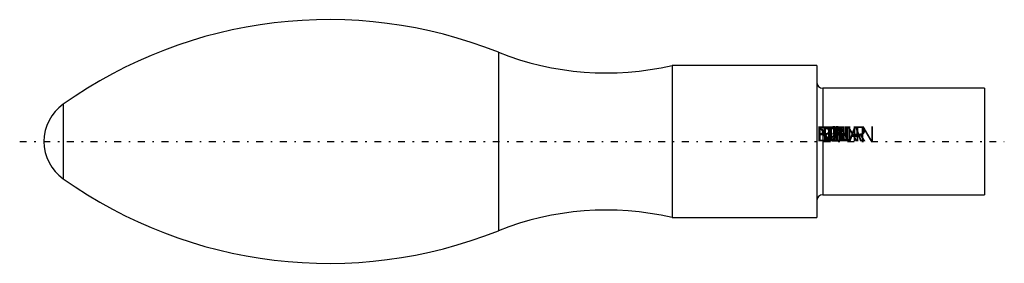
# Model space of a CAD drawing. Extents: x -52.2 to 12.3, y -8 to 8.
import ezdxf

# ---------------------------------------------------------------- set-up
doc = ezdxf.new("R2010")
doc.units = 0
doc.linetypes.add('CNS_CENTER', pattern=[1.5, 0.45, -0.5, 0.05, -0.5])
doc.linetypes.add('CNS_SOLID', pattern=[0])
doc.layers.get('0').update_dxf_attribs({"linetype": 'CONTINUOUS'})
doc.layers.add('CENTER', color=7, linetype='CNS_CENTER')
doc.layers.add('VIS', color=7, linetype='CNS_SOLID')

msp = doc.modelspace()

# ---------------------------------------------------------------- linework, layer by layer
at = {"layer": 'CENTER'}
msp.add_line((-52.24, 0), (12.291, 0), dxfattribs=at)
at = {"layer": 'VIS'}
for p, q in [((-20.865, 5.857), (-20.865, -5.857)), ((0, 5), (-9.483, 5)), ((-9.483, 5), (-9.483, -5)), ((0, 5), (0, -5)), ((11, 3.5), (0.4, 3.5)), ((0.4, 3.5), (0.4, -3.5)), ((11, 3.5), (11, -3.5)), ((-49.392, 2.444), (-49.392, -2.444)), ((0.4, -3.5), (11, -3.5)), ((-9.483, -5), (0, -5))]:
    msp.add_line(p, q, dxfattribs=at)
for centre, radius, start, end in [((-32, -22), 30, 68.21321, 125.43094), ((-13.813, 23.5), 19, 248.21321, 283.17355), ((0.4, 3.9), 0.4, 180, 270), ((-47.652, 0), 3, 125.43094, 234.56906), ((-32, 22), 30, 234.56906, 291.78679), ((0.4, -3.9), 0.4, 90, 180), ((-13.813, -23.5), 19, 76.82645, 111.78679)]:
    msp.add_arc(centre, radius, start, end, dxfattribs=at)

# ---------------------------------------------------------------- texts
at = {"flags": 9}
for tag, s in [('D2', '7.000'), ('L2', '11.000'), ('L3', '7.000'), ('R2', '30.000'), ('R3', '19.000'), ('NB', 'Ballengriff DIN 39 D16'), ('NN', 'DIN 39 D'), ('NT', 'Feste Ballengriffe'), ('LINA', 'Ballengriff DIN 39 D16'), ('IDNR', ''), ('D1', '16.000'), ('D4', '10.000'), ('D5', '9.000'), ('E', '18.000'), ('L1', '50.000'), ('R1', '3.000'), ('R4', '0.400'), ('NENN', 'D16'), ('KT', 'X')]:
    msp.add_attdef(tag, (0, 0), s, height=1, dxfattribs=at)

doc.saveas('drawing.dxf')
